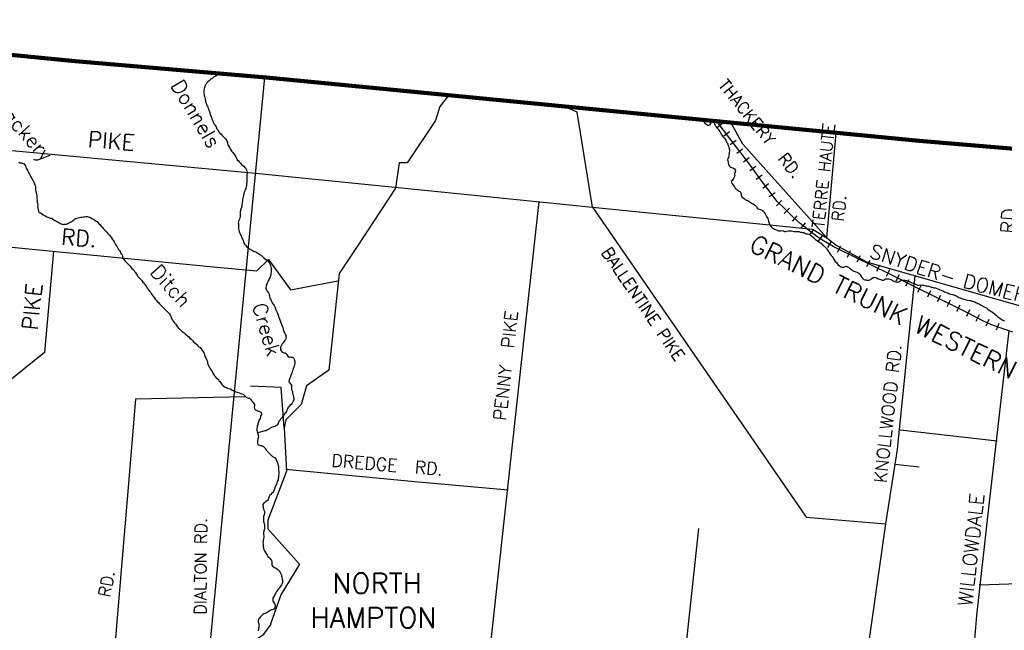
# Model space of a CAD drawing. Header units: feet. Extents: x 1615653 to 1618118, y 708897 to 711917.
# Tile 23 of 183: x 1618055.13 to 1618068.72, y 710543.06 to 710551.5. Entities that reach past the tile are written whole.
import ezdxf

# ---------------------------------------------------------------- set-up
doc = ezdxf.new("R2010")
doc.units = ezdxf.units.FT
doc.header["$LTSCALE"] = 20
doc.header["$MEASUREMENT"] = 0
for name, color, linetype in [('17_TRAIN_TRAKS', 254, 'Continuous'), ('24_TOWN_NAMES', 170, 'Continuous'), ('36_MAJOR_ROADS', 130, 'Continuous'), ('37_MINOR_ROADS', 130, 'Continuous'), ('38_TOWN_ROADS', 130, 'Continuous'), ('58_MAJOR_WATER', 170, 'Continuous'), ('59_WATER_NAMES', 130, 'Continuous'), ('ROAD-TEXT', 2, 'Continuous')]:
    doc.layers.add(name, color=color, linetype=linetype)
doc.layers.add('30_COUNTY_BORDER', color=6, linetype='Continuous', lineweight=100)
doc.styles.add('ROMANS', font='romans')
doc.styles.get("Standard").update_dxf_attribs({"font": 'simplex.shx'})

msp = doc.modelspace()

# ---------------------------------------------------------------- linework, layer by layer
at = {"layer": '17_TRAIN_TRAKS', "linetype": 'Continuous'}
for points in [[(1618067.51295, 710547.79491), (1618067.15882, 710547.97616), (1618066.87676, 710548.11446), (1618066.71172, 710548.19363), (1618066.35865, 710548.36601), (1618066.20062, 710548.45922), (1618066.13361, 710548.50632), (1618066.03659, 710548.57748), (1618065.90456, 710548.68472), (1618065.80454, 710548.77391), (1618065.68451, 710548.89418), (1618065.58049, 710548.9944), (1618065.50448, 710549.09863), (1618065.38445, 710549.25698), (1618065.19541, 710549.51855), (1618064.93236, 710549.86131), (1618064.75498, 710550.09219)], [(1618064.83467, 710550.07053), (1618064.75537, 710550.00961)], [(1618064.92606, 710549.95158), (1618064.84676, 710549.89066)], [(1618065.01743, 710549.83259), (1618064.9381, 710549.77171)], [(1618065.10875, 710549.7136), (1618065.02942, 710549.65271)], [(1618065.20008, 710549.5946), (1618065.12075, 710549.53372)], [(1618065.29012, 710549.47286), (1618065.20907, 710549.41429)], [(1618065.37799, 710549.35129), (1618065.29694, 710549.29271)], [(1618065.46645, 710549.23157), (1618065.38675, 710549.17117)], [(1618065.55729, 710549.11106), (1618065.4765, 710549.05214)], [(1618065.64548, 710549.00121), (1618065.5761, 710548.9292)], [(1618065.75355, 710548.89579), (1618065.68277, 710548.82515)], [(1618065.8585, 710548.79278), (1618065.79195, 710548.71815)], [(1618065.97, 710548.69597), (1618065.90696, 710548.61835)], [(1618066.08519, 710548.60383), (1618066.02605, 710548.5232)], [(1618066.20596, 710548.51658), (1618066.14845, 710548.43477)], [(1618066.33057, 710548.44062), (1618066.27977, 710548.35449)], [(1618066.45959, 710548.37237), (1618066.41571, 710548.28251)], [(1618066.59438, 710548.30656), (1618066.55051, 710548.2167)], [(1618066.72917, 710548.24075), (1618066.6853, 710548.15089)], [(1618066.86409, 710548.176), (1618066.82084, 710548.08583)], [(1618066.9993, 710548.11006), (1618066.95527, 710548.02028)], [(1618067.13398, 710548.04402), (1618067.08995, 710547.95424)], [(1618067.26868, 710547.9761), (1618067.22312, 710547.88708)], [(1618067.4022, 710547.90776), (1618067.35664, 710547.81874)], [(1618068.84052, 710547.18409), (1618068.69063, 710547.23332), (1618068.54678, 710547.28556), (1618068.42405, 710547.34081), (1618068.22084, 710547.44731), (1618068.00959, 710547.55078), (1618067.51295, 710547.79491)], [(1618067.56903, 710547.82306), (1618067.52491, 710547.73332)], [(1618067.70364, 710547.75689), (1618067.65953, 710547.66715)], [(1618067.83826, 710547.69072), (1618067.79414, 710547.60097)], [(1618067.97287, 710547.62455), (1618067.92876, 710547.5348)], [(1618068.10747, 710547.55851), (1618068.06349, 710547.46871)], [(1618068.24218, 710547.49253), (1618068.1982, 710547.40272)], [(1618068.37627, 710547.4223), (1618068.32985, 710547.33373)], [(1618068.50827, 710547.35773), (1618068.46722, 710547.26654)], [(1618068.64398, 710547.30345), (1618068.60985, 710547.20946)]]:
    msp.add_lwpolyline(points, dxfattribs=at)
at = {"layer": '30_COUNTY_BORDER', "linetype": 'Continuous'}
for points in [[(1618067.54456, 710549.82746), (1618058.5277, 710550.70268), (1618055.89224, 710550.92697), (1618050.06693, 710551.50169)], [(1618067.54456, 710549.82746), (1618058.5277, 710550.70268), (1618055.89224, 710550.92697), (1618050.06693, 710551.50169)], [(1618067.54456, 710549.82746), (1618071.7107, 710549.4767), (1618073.20535, 710549.38957), (1618075.04739, 710549.24234), (1618078.95372, 710548.8988), (1618085.02754, 710548.2848)], [(1618067.54456, 710549.82746), (1618071.7107, 710549.4767), (1618073.20535, 710549.38957), (1618075.04739, 710549.24234), (1618078.95372, 710548.8988), (1618085.02754, 710548.2848)]]:
    msp.add_lwpolyline(points, dxfattribs=at)
at = {"layer": '36_MAJOR_ROADS', "linetype": 'Continuous'}
for points in [[(1618050.40218, 710550.13862), (1618052.45169, 710549.93039), (1618054.92264, 710549.70144), (1618057.39359, 710549.47249), (1618058.38171, 710549.37979), (1618060.85219, 710549.13089), (1618063.03652, 710548.91028)], [(1618061.5735, 710542.33552), (1618061.84473, 710544.825), (1618062.11595, 710547.31447), (1618062.29814, 710548.99137)], [(1618063.03652, 710548.91028), (1618064.47577, 710546.82028), (1618065.91502, 710544.73028), (1618065.98407, 710544.62862), (1618067.08067, 710544.53546), (1618066.89648, 710543.23484), (1618066.68234, 710541.72632)], [(1618063.03652, 710548.91028), (1618065.48087, 710548.66518), (1618066.07266, 710548.60584), (1618066.27044, 710548.48582), (1618066.39809, 710548.38793), (1618066.82082, 710548.15751), (1618068.64891, 710547.63111), (1618069.57807, 710547.36993), (1618070.01197, 710546.79509), (1618070.75449, 710546.78797), (1618070.80901, 710546.69217), (1618071.04769, 710546.27277), (1618071.41575, 710546.32576), (1618071.63223, 710546.13508), (1618071.77388, 710546.09183), (1618071.85714, 710546.20162), (1618072.03771, 710546.1089), (1618072.09481, 710546.20164), (1618072.21372, 710546.16331), (1618072.53361, 710546.20062)], [(1618053.01227, 710548.35355), (1618053.03741, 710548.55189), (1618055.34388, 710548.32758), (1618057.84951, 710548.08391), (1618058.40267, 710548.02932)], [(1618067.48746, 710547.95758), (1618067.24874, 710545.61251), (1618067.24093, 710545.56242), (1618067.08067, 710544.53546)]]:
    msp.add_lwpolyline(points, dxfattribs=at)
at = {"layer": '37_MINOR_ROADS', "linetype": 'Continuous'}
for points in [[(1618061.046, 710550.45301), (1618060.92928, 710550.29982), (1618060.86794, 710550.11003), (1618060.47635, 710549.52484), (1618060.36561, 710549.52283), (1618060.31573, 710549.17339), (1618059.80358, 710548.39701)], [(1618063.03652, 710548.91028), (1618062.8228, 710550.22272), (1618062.65227, 710550.29952)], [(1618066.27044, 710548.48582), (1618066.40142, 710549.93561)], [(1618059.80358, 710548.39701), (1618059.53956, 710547.9969), (1618059.39391, 710546.6572), (1618059.08464, 710546.44193), (1618059.0138, 710546.1826), (1618058.98202, 710546.15129)], [(1618055.5909, 710548.30429), (1618055.46719, 710546.90251), (1618054.60846, 710546.21035)], [(1618058.40267, 710548.02932), (1618058.56123, 710548.18656), (1618058.86732, 710547.77099), (1618059.51961, 710547.89477)], [(1618068.7852, 710547.20595), (1618068.50057, 710544.71384)], [(1618058.77936, 710545.86219), (1618058.73447, 710546.4179), (1618058.31546, 710546.43592)], [(1618056.65016, 710545.31227), (1618056.73062, 710546.26465), (1618058.23365, 710546.29474)], [(1618058.98202, 710546.15129), (1618058.79931, 710545.97133), (1618058.77936, 710545.86219)], [(1618058.77936, 710545.86219), (1618058.81029, 710545.26143), (1618058.5547, 710544.58744), (1618058.55389, 710544.46779), (1618058.98986, 710543.97954), (1618058.73263, 710543.55656)], [(1618067.28329, 710545.83404), (1618068.62109, 710545.68086)], [(1618056.43783, 710542.79905), (1618056.65016, 710545.31227)], [(1618058.80031, 710545.28947), (1618060.5811, 710545.11925)], [(1618067.20969, 710545.36206), (1618067.54764, 710545.32319)], [(1618060.5811, 710545.11925), (1618061.87005, 710545.00411)], [(1618068.50057, 710544.71384), (1618068.33716, 710543.27103), (1618068.25016, 710542.21863)], [(1618064.24392, 710542.07545), (1618064.50137, 710544.47354)], [(1618068.37323, 710543.69204), (1618069.05976, 710543.71764), (1618069.74478, 710543.67771)], [(1618058.73263, 710543.55656), (1618058.58892, 710543.1486)]]:
    msp.add_lwpolyline(points, dxfattribs=at)
at = {"layer": '37_MINOR_ROADS'}
msp.add_lwpolyline([(1618066.27044, 710548.48582), (1618065.11181, 710549.78272), (1618064.94578, 710550.07971)], dxfattribs=at)
at = {"layer": '38_TOWN_ROADS'}
msp.add_lwpolyline([(1618058.50813, 710550.70434), (1618057.73476, 710542.67462)], dxfattribs=at)
at = {"layer": '38_TOWN_ROADS', "linetype": 'Continuous'}
msp.add_lwpolyline([(1618058.11773, 710541.77987), (1618058.28783, 710542.01177), (1618058.394, 710542.94296), (1618058.49812, 710543.01032), (1618058.59994, 710543.14768)], dxfattribs=at)
at = {"layer": '58_MAJOR_WATER', "linetype": 'Continuous'}
for points in [[(1618057.85979, 710550.75952), (1618057.86078, 710550.77215), (1618057.85538, 710550.7563), (1618057.85098, 710550.7424), (1618057.83758, 710550.7268), (1618057.82038, 710550.71825), (1618057.80113, 710550.70775), (1618057.78168, 710550.6903), (1618057.76738, 710550.67865), (1618057.75413, 710550.66905), (1618057.74088, 710550.6584), (1618057.72448, 710550.64285), (1618057.71013, 710550.6282), (1618057.69968, 710550.6125), (1618057.68928, 710550.59675), (1618057.68278, 710550.57795), (1618057.67738, 710550.56305), (1618057.66943, 710550.52725), (1618057.67098, 710550.5112), (1618057.67033, 710550.4862), (1618057.67288, 710550.4701), (1618057.67543, 710550.45505), (1618057.67808, 710550.44195), (1618057.68158, 710550.42285), (1618057.68508, 710550.40475), (1618057.69043, 710550.38155), (1618057.69403, 710550.36745), (1618057.70048, 710550.34725), (1618057.70793, 710550.32705), (1618057.71733, 710550.3068), (1618057.72193, 710550.29165), (1618057.73048, 710550.2754), (1618057.73788, 710550.2542), (1618057.74733, 710550.2339), (1618057.74993, 710550.2198), (1618057.75348, 710550.2047), (1618057.75803, 710550.18755), (1618057.76358, 710550.1724), (1618057.77298, 710550.15015), (1618057.78043, 710550.1299), (1618057.78878, 710550.10665), (1618057.79733, 710550.0904), (1618057.80393, 710550.07725), (1618057.81348, 710550.05995), (1618057.82398, 710550.04265), (1618057.83258, 710550.0284), (1618057.84198, 710550.00815), (1618057.85058, 710549.9939), (1618057.86118, 710549.9786), (1618057.87358, 710549.95825), (1618057.89093, 710549.93575), (1618057.90643, 710549.9183), (1618057.92298, 710549.90185), (1618057.93843, 710549.8834), (1618057.95398, 710549.86695), (1618057.97053, 710549.8525), (1618057.98218, 710549.83915), (1618057.98773, 710549.823), (1618057.99533, 710549.8088), (1618057.99678, 710549.7897), (1618058.00043, 710549.7766), (1618058.00403, 710549.7625), (1618058.01363, 710549.74725), (1618058.02223, 710549.734), (1618058.03183, 710549.7187), (1618058.04513, 710549.69535), (1618058.05668, 710549.679), (1618058.06928, 710549.66465), (1618058.08183, 710549.6493), (1618058.09143, 710549.634), (1618058.10198, 710549.6187), (1618058.12288, 710549.5801), (1618058.13048, 710549.5659), (1618058.14703, 710549.5504), (1618058.15958, 710549.53405), (1618058.17413, 710549.51865), (1618058.19063, 710549.5022), (1618058.20523, 710549.4868), (1618058.21898, 710549.4784), (1618058.23158, 710549.46605), (1618058.24523, 710549.45365), (1618058.25278, 710549.43745), (1618058.25843, 710549.42425), (1618058.26298, 710549.40915), (1618058.26653, 710549.392), (1618058.26713, 710549.378), (1618058.26463, 710549.35805), (1618058.26108, 710549.33915), (1618058.26053, 710549.31915), (1618058.26098, 710549.2981), (1618058.26248, 710549.27905), (1618058.26093, 710549.2601), (1618058.26013, 710549.2301), (1618058.25863, 710549.2121), (1618058.25528, 710549.1982), (1618058.25193, 710549.1853), (1618058.24653, 710549.1704), (1618058.24113, 710549.15655), (1618058.23358, 710549.13575), (1618058.22818, 710549.1209), (1618058.22273, 710549.103)], [(1618064.55631, 710550.11188), (1618064.56973, 710550.1023), (1618064.57828, 710550.08705), (1618064.58693, 710550.0738), (1618064.60158, 710550.0614), (1618064.61433, 710550.05405), (1618064.62708, 710550.04565), (1618064.64103, 710550.0433), (1618064.65513, 710550.0479), (1618064.66648, 710550.0626), (1618064.67288, 710550.07745), (1618064.67923, 710550.09025), (1618064.69548, 710550.10085), (1618064.70998, 710550.0834), (1618064.71658, 710550.06825), (1618064.72693, 710550.04495), (1618064.73838, 710550.0256), (1618064.75283, 710550.0072), (1618064.76833, 710549.98975), (1618064.77998, 710549.9764), (1618064.79143, 710549.9571), (1618064.80093, 710549.9398), (1618064.81243, 710549.9215), (1618064.82198, 710549.9062), (1618064.83058, 710549.89195), (1618064.84218, 710549.87865), (1618064.85583, 710549.86525), (1618064.86733, 710549.8489), (1618064.87693, 710549.83465), (1618064.88643, 710549.8154), (1618064.89588, 710549.7961), (1618064.90243, 710549.7809), (1618064.91008, 710549.7677), (1618064.91468, 710549.75355), (1618064.92013, 710549.7334), (1618064.92373, 710549.7193), (1618064.92528, 710549.70325), (1618064.92478, 710549.68525), (1618064.92328, 710549.66625), (1618064.92173, 710549.6463), (1618064.91933, 710549.63035), (1618064.91693, 710549.6154), (1618064.91148, 710549.59955), (1618064.90308, 710549.58475), (1618064.90163, 710549.5668), (1618064.90313, 710549.5497), (1618064.90668, 710549.5336), (1618064.90933, 710549.51955), (1618064.91183, 710549.50245), (1618064.92813, 710549.477), (1618064.94278, 710549.46455), (1618064.95563, 710549.4612), (1618064.97048, 710549.4558), (1618064.98333, 710549.45045), (1618064.99703, 710549.44105), (1618065.00463, 710549.42785), (1618065.00928, 710549.4147), (1618065.00588, 710549.3998), (1618065.00053, 710549.38695), (1618064.99613, 710549.37205), (1618064.99573, 710549.35705), (1618064.99933, 710549.34295), (1618064.99288, 710549.3251), (1618064.98143, 710549.3074), (1618064.97508, 710549.29455), (1618064.96368, 710549.27985), (1618064.95048, 710549.2722), (1618064.95313, 710549.25815), (1618064.96728, 710549.22775), (1618064.98083, 710549.21235), (1618064.99428, 710549.19295), (1618065.00678, 710549.1756), (1618065.01938, 710549.16225), (1618065.03208, 710549.1509), (1618065.04578, 710549.1415), (1618065.05953, 710549.1331), (1618065.07233, 710549.12675), (1618065.08388, 710549.11045), (1618065.08743, 710549.09335), (1618065.08998, 710549.07825), (1618065.09363, 710549.06515), (1618065.10423, 710549.05085), (1618065.11688, 710549.0385), (1618065.13348, 710549.025), (1618065.14913, 710549.0136), (1618065.16393, 710549.00715), (1618065.17878, 710549.00175), (1618065.19643, 710548.99125), (1618065.21013, 710548.97985), (1618065.22488, 710548.97245), (1618065.23958, 710548.96205), (1618065.25343, 710548.95665), (1618065.26923, 710548.95025), (1618065.28378, 710548.9358), (1618065.29828, 710548.9184), (1618065.30773, 710548.89715), (1618065.32448, 710548.88965), (1618065.33733, 710548.8853), (1618065.35208, 710548.8769), (1618065.36498, 710548.87455), (1618065.37888, 710548.87015)], [(1618055.11238, 710549.5308), (1618055.12818, 710549.5244), (1618055.14513, 710549.5229), (1618055.15898, 710549.51855), (1618055.17588, 710549.51505), (1618055.18863, 710549.5077), (1618055.20493, 710549.48325), (1618055.20953, 710549.4691), (1618055.21803, 710549.45085), (1618055.22658, 710549.4346), (1618055.23218, 710549.42045), (1618055.24083, 710549.4072), (1618055.25413, 710549.3828), (1618055.26163, 710549.3656), (1618055.27023, 710549.35035), (1618055.27778, 710549.33415), (1618055.28438, 710549.31995), (1618055.29498, 710549.30565), (1618055.31218, 710549.27715), (1618055.32728, 710549.2457), (1618055.33753, 710549.2184), (1618055.34308, 710549.20225), (1618055.34443, 710549.1782), (1618055.34388, 710549.1582), (1618055.34548, 710549.14415), (1618055.34908, 710549.129), (1618055.35468, 710549.11585), (1618055.36003, 710549.0917), (1618055.36258, 710549.0746), (1618055.36408, 710549.05755), (1618055.36463, 710549.04155), (1618055.36528, 710549.0275), (1618055.36673, 710549.00745), (1618055.36833, 710548.9924), (1618055.36993, 710548.97935), (1618055.37483, 710548.9392), (1618055.37438, 710548.9212), (1618055.37668, 710548.8971), (1618055.38118, 710548.87795), (1618055.38653, 710548.8548), (1618055.39208, 710548.83865), (1618055.41183, 710548.8311), (1618055.42563, 710548.8247), (1618055.43723, 710548.81035), (1618055.45303, 710548.80395), (1618055.46778, 710548.7955), (1618055.48853, 710548.78695), (1618055.50328, 710548.77855), (1618055.52893, 710548.7678), (1618055.54773, 710548.7613), (1618055.56858, 710548.7577), (1618055.58138, 710548.75035), (1618055.59798, 710548.7369), (1618055.61168, 710548.7275), (1618055.62548, 710548.72015), (1618055.63823, 710548.71275), (1618055.65408, 710548.70735), (1618055.68643, 710548.68545), (1618055.70128, 710548.68), (1618055.71513, 710548.67665), (1618055.72798, 710548.6723), (1618055.74203, 710548.6749), (1618055.76613, 710548.67825), (1618055.78318, 710548.68175), (1618055.80448, 710548.6942), (1618055.82263, 710548.7017), (1618055.83688, 710548.7103), (1618055.85108, 710548.71995), (1618055.86533, 710548.72855), (1618055.87868, 710548.7422), (1618055.89698, 710548.7547), (1618055.91408, 710548.75925), (1618055.93213, 710548.76175), (1618055.95428, 710548.76915), (1618055.97033, 710548.7717), (1618055.98438, 710548.7753), (1618056.00538, 710548.77675), (1618056.02243, 710548.77825), (1618056.04148, 710548.78075), (1618056.05643, 710548.78135)], [(1618058.22273, 710549.103), (1618058.21938, 710549.0901), (1618058.21598, 710549.0762), (1618058.21033, 710549.0503), (1618058.20773, 710549.0294), (1618058.20223, 710549.0105), (1618058.20078, 710548.99355), (1618058.20038, 710548.97955), (1618058.19803, 710548.9656), (1618058.19458, 710548.9487), (1618058.19318, 710548.9347), (1618058.19183, 710548.92175), (1618058.18748, 710548.90785), (1618058.18303, 710548.89195), (1618058.17668, 710548.8791), (1618058.17423, 710548.8612), (1618058.16983, 710548.8473), (1618058.17038, 710548.83125), (1618058.17098, 710548.81525), (1618058.17053, 710548.79925), (1618058.16908, 710548.78325), (1618058.16458, 710548.76335), (1618058.15913, 710548.7465), (1618058.15263, 710548.72765), (1618058.14608, 710548.70785), (1618058.14468, 710548.69285), (1618058.14728, 710548.6788), (1618058.14778, 710548.66075), (1618058.14843, 710548.64775), (1618058.14908, 710548.6337), (1618058.14943, 710548.6117), (1618058.15193, 710548.5926), (1618058.15648, 710548.57545), (1618058.16303, 710548.56025), (1618058.16958, 710548.5441), (1618058.17523, 710548.5309), (1618058.18378, 710548.51565), (1618058.19128, 710548.49845), (1618058.19878, 710548.48025), (1618058.20533, 710548.46405), (1618058.20993, 710548.4489), (1618058.21738, 710548.4287), (1618058.22398, 710548.4155), (1618058.23258, 710548.40125), (1618058.24418, 710548.3869), (1618058.25968, 710548.36945), (1618058.27628, 710548.355), (1618058.28893, 710548.34465), (1618058.30558, 710548.3312), (1618058.32523, 710548.32065), (1618058.35273, 710548.30385), (1618058.36953, 710548.2974), (1618058.38538, 710548.29295), (1618058.39913, 710548.2846), (1618058.41288, 710548.2752), (1618058.43743, 710548.2605), (1618058.45018, 710548.25215), (1618058.46493, 710548.24475), (1618058.48728, 710548.2221), (1618058.50088, 710548.20775), (1618058.53513, 710548.18275), (1618058.54788, 710548.1744), (1618058.56048, 710548.16005), (1618058.57208, 710548.1467), (1618058.58338, 710548.1204), (1618058.59093, 710548.1042), (1618058.59543, 710548.08605), (1618058.59698, 710548.07), (1618058.59758, 710548.05595), (1618058.59803, 710548.03495), (1618058.59748, 710548.01495), (1618058.59593, 710547.99495), (1618058.59238, 710547.97405), (1618058.58903, 710547.96115), (1618058.58568, 710547.9482), (1618058.57928, 710547.93335), (1618058.57293, 710547.92055), (1618058.56658, 710547.9067), (1618058.55923, 710547.8929), (1618058.55083, 710547.8791), (1618058.54438, 710547.8623), (1618058.53793, 710547.84545), (1618058.53163, 710547.8326), (1618058.53018, 710547.81765), (1618058.52673, 710547.8007), (1618058.52723, 710547.7817), (1618058.53288, 710547.76855), (1618058.54238, 710547.75125), (1618058.56178, 710547.7297), (1618058.56738, 710547.71655), (1618058.57093, 710547.70045), (1618058.57353, 710547.68535), (1618058.57608, 710547.66825), (1618058.58358, 710547.65105), (1618058.59318, 710547.6368), (1618058.60073, 710547.62055), (1618058.60928, 710547.6043), (1618058.61388, 710547.59015), (1618058.62438, 710547.57285), (1618058.63783, 710547.5525), (1618058.64933, 710547.53615)], [(1618065.37888, 710548.87015), (1618065.39538, 710548.8537), (1618065.40588, 710548.8354), (1618065.41738, 710548.81805), (1618065.42688, 710548.8008), (1618065.43838, 710548.78245), (1618065.44598, 710548.76925), (1618065.45558, 710548.75495), (1618065.46313, 710548.73775), (1618065.46658, 710548.71865), (1618065.47018, 710548.70455), (1618065.47383, 710548.6904), (1618065.48038, 710548.67525), (1618065.48803, 710548.662), (1618065.49558, 710548.6468), (1618065.50718, 710548.63345), (1618065.51988, 710548.6221), (1618065.53363, 710548.6147), (1618065.55043, 710548.60825), (1618065.56428, 710548.60285), (1618065.60173, 710548.58485), (1618065.61668, 710548.5844), (1618065.63173, 710548.586), (1618065.64968, 710548.5865), (1618065.66958, 710548.58295), (1618065.68638, 710548.5765), (1618065.70033, 710548.5761), (1618065.72038, 710548.57855), (1618065.74043, 710548.583), (1618065.75443, 710548.58265), (1618065.76743, 710548.58325), (1618065.78238, 710548.58385), (1618065.80328, 710548.5803), (1618065.81818, 710548.57685), (1618065.83408, 710548.57545), (1618065.85013, 710548.577), (1618065.86703, 710548.57455), (1618065.88498, 710548.57405), (1618065.90278, 710548.56755), (1618065.92068, 710548.56505), (1618065.93553, 710548.56165), (1618065.95053, 710548.5612), (1618065.96338, 710548.55685), (1618065.97813, 710548.54945), (1618065.99198, 710548.54405), (1618066.00888, 710548.5416), (1618066.02673, 710548.5361), (1618066.03953, 710548.53075), (1618066.05713, 710548.51625), (1618066.08638, 710548.49045), (1618066.10203, 710548.479), (1618066.11568, 710548.4666), (1618066.13033, 710548.4552), (1618066.14408, 710548.4458), (1618066.15968, 710548.4324), (1618066.17633, 710548.4209), (1618066.19103, 710548.4115), (1618066.20858, 710548.395), (1618066.22323, 710548.3826), (1618066.23978, 710548.36815), (1618066.25143, 710548.3548), (1618066.26503, 710548.3424), (1618066.27663, 710548.3281), (1618066.28623, 710548.3128), (1618066.29578, 710548.29855), (1618066.30538, 710548.28425), (1618066.31773, 710548.2609), (1618066.33123, 710548.24355), (1618066.34578, 710548.2281), (1618066.35838, 710548.21275), (1618066.36293, 710548.1976), (1618066.37453, 710548.1823), (1618066.38393, 710548.162), (1618066.39763, 710548.15165), (1618066.41023, 710548.1373), (1618066.42473, 710548.11985), (1618066.43938, 710548.10745), (1618066.45208, 710548.0981), (1618066.46583, 710548.0887), (1618066.47858, 710548.08135), (1618066.49158, 710548.081), (1618066.50753, 710548.08055), (1618066.52483, 710548.0921), (1618066.54183, 710548.09465), (1618066.55663, 710548.0882), (1618066.56943, 710548.08085), (1618066.58508, 710548.0694), (1618066.59783, 710548.06005), (1618066.61738, 710548.0445), (1618066.63208, 710548.0341), (1618066.64588, 710548.0287), (1618066.66073, 710548.0233), (1618066.67358, 710548.01995), (1618066.68643, 710548.0146), (1618066.70018, 710548.0062), (1618066.71498, 710547.9998), (1618066.73048, 710547.98235), (1618066.73908, 710547.9671), (1618066.74668, 710547.9539), (1618066.75533, 710547.94065), (1618066.76693, 710547.9273)], [(1618056.05643, 710548.78135), (1618056.07238, 710548.7789), (1618056.08913, 710548.7714), (1618056.10198, 710548.76705), (1618056.12058, 710548.75355), (1618056.13543, 710548.74915), (1618056.14818, 710548.7408), (1618056.16488, 710548.7303), (1618056.18058, 710548.71985), (1618056.19538, 710548.71345), (1618056.20878, 710548.6931), (1618056.21943, 710548.6798), (1618056.23313, 710548.6704), (1618056.25053, 710548.6499), (1618056.26613, 710548.63445), (1618056.28553, 710548.6139), (1618056.31553, 710548.57905), (1618056.33008, 710548.56465), (1618056.34558, 710548.5462), (1618056.36498, 710548.52465), (1618056.37843, 710548.5063), (1618056.39193, 710548.4879), (1618056.40723, 710548.46345), (1618056.42068, 710548.44405), (1618056.42928, 710548.43085), (1618056.43778, 710548.4126), (1618056.45033, 710548.3962), (1618056.45988, 710548.38095), (1618056.47043, 710548.36465), (1618056.47988, 710548.34535), (1618056.49238, 710548.328), (1618056.50293, 710548.3117), (1618056.51253, 710548.29845), (1618056.51908, 710548.28125), (1618056.52963, 710548.26495), (1618056.53923, 710548.2517), (1618056.54578, 710548.2355), (1618056.54538, 710548.2215), (1618056.54218, 710548.21355)], [(1618056.54218, 710548.21355), (1618056.58078, 710548.16345), (1618056.59928, 710548.14595), (1618056.61488, 710548.1335), (1618056.62748, 710548.11915), (1618056.64493, 710548.10065), (1618056.66048, 710548.0842), (1618056.67693, 710548.06475), (1618056.69243, 710548.0483), (1618056.70608, 710548.03495), (1618056.71763, 710548.0196), (1618056.72428, 710548.0064), (1618056.73863, 710547.984), (1618056.74823, 710547.96975), (1618056.75978, 710547.9544), (1618056.77033, 710547.9391), (1618056.79083, 710547.9215), (1618056.81033, 710547.90395), (1618056.81793, 710547.89075), (1618056.82853, 710547.87645), (1618056.84508, 710547.861), (1618056.85558, 710547.8427), (1618056.87293, 710547.8192), (1618056.88813, 710547.79175), (1618056.89968, 710547.7754), (1618056.91028, 710547.7621), (1618056.91893, 710547.7489), (1618056.93253, 710547.7355), (1618056.94103, 710547.71825), (1618056.94968, 710547.705), (1618056.96408, 710547.6846), (1618056.98148, 710547.6621), (1618056.99788, 710547.64165), (1618057.01048, 710547.62725), (1618057.02598, 710547.60985), (1618057.04248, 710547.59235), (1618057.05698, 710547.57495), (1618057.07253, 710547.5595), (1618057.08618, 710547.54715), (1618057.09978, 710547.53475), (1618057.11528, 710547.5173), (1618057.13953, 710547.49065), (1618057.15313, 710547.47725), (1618057.17748, 710547.45455), (1618057.19108, 710547.44015), (1618057.20353, 710547.4218), (1618057.21398, 710547.4005), (1618057.22338, 710547.37925), (1618057.23363, 710547.35295), (1618057.24518, 710547.3366), (1618057.26158, 710547.31615), (1618057.27813, 710547.2997), (1618057.28773, 710547.2864), (1618057.30008, 710547.26405), (1618057.31653, 710547.2436), (1618057.33598, 710547.22505), (1618057.35153, 710547.2096), (1618057.36913, 710547.1951), (1618057.38378, 710547.1847), (1618057.39948, 710547.17325), (1618057.41313, 710547.16185), (1618057.44328, 710547.132), (1618057.46183, 710547.1175), (1618057.47643, 710547.1031), (1618057.49393, 710547.0856), (1618057.51038, 710547.06715), (1618057.52788, 710547.04865), (1618057.54833, 710547.03105), (1618057.56793, 710547.0175), (1618057.58243, 710547.0001), (1618057.60093, 710546.9816), (1618057.61758, 710546.9701), (1618057.62918, 710546.9568), (1618057.64278, 710546.9414), (1618057.65233, 710546.9271), (1618057.66673, 710546.9047), (1618057.67333, 710546.8915), (1618057.67883, 710546.87235), (1618057.68338, 710546.8572), (1618057.68893, 710546.84105), (1618057.69658, 710546.82785), (1618057.70793, 710546.8055), (1618057.71443, 710546.7863), (1618057.72003, 710546.77215), (1618057.72163, 710546.7581), (1618057.72618, 710546.74095), (1618057.73453, 710546.7187), (1618057.74218, 710546.7055), (1618057.75163, 710546.6862), (1618057.75923, 710546.673), (1618057.77083, 710546.65765), (1618057.78328, 710546.6393), (1618057.79473, 710546.619), (1618057.80423, 710546.6017), (1618057.81663, 710546.58035), (1618057.84088, 710546.55365), (1618057.85353, 710546.5423), (1618057.86913, 710546.5279), (1618057.87673, 710546.51365), (1618057.88833, 710546.50035), (1618057.90188, 710546.48395)], [(1618066.76693, 710547.9273), (1618066.78253, 710547.9139), (1618066.79533, 710547.90755), (1618066.81023, 710547.9051), (1618066.82323, 710547.90475), (1618066.83918, 710547.9033), (1618066.85308, 710547.90195), (1618066.86718, 710547.90555), (1618066.88043, 710547.9152), (1618066.89373, 710547.92785), (1618066.90898, 710547.93845), (1618066.92303, 710547.94105), (1618066.94008, 710547.9426), (1618066.95583, 710547.93515), (1618066.97258, 710547.92665), (1618066.98543, 710547.9213), (1618066.99823, 710547.91595), (1618067.01103, 710547.9096), (1618067.02593, 710547.9052), (1618067.03883, 710547.90285), (1618067.05183, 710547.9035), (1618067.06498, 710547.9101), (1618067.08123, 710547.9207), (1618067.09428, 710547.9223), (1618067.10828, 710547.92295), (1618067.12318, 710547.92155), (1618067.13903, 710547.9171), (1618067.15283, 710547.9097), (1618067.18243, 710547.8969), (1618067.19723, 710547.88945), (1618067.21103, 710547.8841), (1618067.22493, 710547.8807), (1618067.23783, 710547.87835), (1618067.25073, 710547.875), (1618067.26683, 710547.87955), (1618067.28008, 710547.8902), (1618067.29828, 710547.8987), (1618067.31233, 710547.9013), (1618067.32828, 710547.90085), (1618067.34533, 710547.9024), (1618067.35918, 710547.899), (1618067.37208, 710547.89565), (1618067.38598, 710547.8923), (1618067.39983, 710547.8869), (1618067.41753, 710547.8774), (1618067.43328, 710547.86995), (1618067.51429, 710547.8386), (1618067.53513, 710547.83415)], [(1618067.53294, 710547.83461), (1618067.58558, 710547.8376), (1618067.60158, 710547.83345), (1618067.61763, 710547.8283), (1618067.63763, 710547.8251), (1618067.65668, 710547.82195), (1618067.67473, 710547.8178), (1618067.68878, 710547.81465), (1618067.71078, 710547.80745), (1618067.72383, 710547.80435), (1618067.73883, 710547.8012), (1618067.75688, 710547.79805), (1618067.76988, 710547.79495), (1618067.78793, 710547.78775), (1618067.80393, 710547.7806), (1618067.81693, 710547.7765), (1618067.83593, 710547.7693), (1618067.85093, 710547.76415), (1618067.86693, 710547.757), (1618067.88193, 710547.74885), (1618067.89793, 710547.7427), (1618067.91793, 710547.7335), (1618067.94398, 710547.72525), (1618067.96698, 710547.71405), (1618067.98498, 710547.70685), (1618068.00503, 710547.7027), (1618068.01803, 710547.70055), (1618068.03108, 710547.69845), (1618068.04608, 710547.6913), (1618068.06403, 710547.6801), (1618068.08203, 710547.66995), (1618068.09503, 710547.6638), (1618068.11303, 710547.65665), (1618068.12903, 710547.6495), (1618068.14303, 710547.64335), (1618068.16308, 710547.63815), (1618068.17808, 710547.63505), (1618068.19613, 710547.63085), (1618068.21918, 710547.62765), (1618068.24628, 710547.62245), (1618068.26028, 710547.6193), (1618068.27828, 710547.61315), (1618068.29933, 710547.60695), (1618068.31233, 710547.6018), (1618068.32833, 710547.59565), (1618068.34333, 710547.5875), (1618068.35733, 710547.58135), (1618068.37233, 710547.57425), (1618068.38833, 710547.56605), (1618068.40233, 710547.55895), (1618068.42228, 710547.54875), (1618068.43628, 710547.5396), (1618068.46223, 710547.52435), (1618068.47523, 710547.5182), (1618068.49618, 710547.49995), (1618068.50918, 710547.49385), (1618068.52813, 710547.48065), (1618068.54108, 710547.4705), (1618068.55808, 710547.45835), (1618068.57603, 710547.44515), (1618068.58998, 710547.434), (1618068.60793, 710547.4198), (1618068.62888, 710547.40255), (1618068.64678, 710547.38735), (1618068.65978, 710547.37825), (1618068.67973, 710547.36405), (1618068.69273, 710547.3559), (1618068.71168, 710547.3457), (1618068.72468, 710547.3386)], [(1618058.64933, 710547.53615), (1618058.65393, 710547.521), (1618058.65758, 710547.5079), (1618058.66303, 710547.48875), (1618058.67058, 710547.47255), (1618058.68013, 710547.45725), (1618058.68658, 710547.43605), (1618058.69513, 710547.4218), (1618058.70063, 710547.40265), (1618058.70613, 710547.3845), (1618058.71173, 710547.37035), (1618058.71833, 710547.35615), (1618058.72758, 710547.32985), (1618058.73223, 710547.3167), (1618058.73588, 710547.3036), (1618058.74048, 710547.2895), (1618058.75083, 710547.2662), (1618058.75838, 710547.24995), (1618058.76288, 710547.2318), (1618058.76648, 710547.2187), (1618058.77008, 710547.2036), (1618058.77668, 710547.1884), (1618058.78428, 710547.1742), (1618058.79378, 710547.1579), (1618058.79943, 710547.14475), (1618058.80293, 710547.12665), (1618058.80458, 710547.1136), (1618058.80208, 710547.09565), (1618058.79468, 710547.07985), (1618058.78223, 710547.06215), (1618058.77288, 710547.0494), (1618058.76253, 710547.0357), (1618058.75013, 710547.021), (1618058.74273, 710547.0052), (1618058.72698, 710546.9766), (1618058.72628, 710546.9516), (1618058.72693, 710546.9386), (1618058.73753, 710546.9253), (1618058.75218, 710546.9119), (1618058.76488, 710546.90155), (1618058.77878, 710546.89915), (1618058.79368, 710546.89675), (1618058.81028, 710546.88225), (1618058.82088, 710546.86795), (1618058.82743, 710546.85175), (1618058.84003, 710546.8394), (1618058.85708, 710546.84095), (1618058.87198, 710546.83955), (1618058.88793, 710546.8371), (1618058.90663, 710546.8276), (1618058.91518, 710546.81235), (1618058.92163, 710546.79215), (1618058.92328, 710546.7791), (1618058.92393, 710546.76605), (1618058.92348, 710546.75005), (1618058.92103, 710546.7331), (1618058.91548, 710546.71225), (1618058.91008, 710546.6984), (1618058.90268, 710546.6836), (1618058.89818, 710546.6637), (1618058.89173, 710546.64685), (1618058.88738, 710546.63395), (1618058.88198, 710546.6191), (1618058.87543, 710546.59925), (1618058.87003, 710546.5844), (1618058.86468, 710546.56955), (1618058.85933, 710546.5567), (1618058.85188, 710546.54085), (1618058.84648, 710546.526), (1618058.84303, 710546.5081), (1618058.84568, 710546.495), (1618058.85423, 710546.48075), (1618058.87083, 710546.4663), (1618058.87843, 710546.4521), (1618058.88003, 710546.438), (1618058.87858, 710546.42005), (1618058.87813, 710546.40505), (1618058.87978, 710546.391), (1618058.88728, 710546.3738), (1618058.89183, 710546.35765), (1618058.89543, 710546.34255), (1618058.89993, 710546.3244), (1618058.90448, 710546.30825), (1618058.90603, 710546.2922), (1618058.90958, 710546.2751), (1618058.91098, 710546.25405), (1618058.90658, 710546.23815), (1618058.89813, 710546.22235), (1618058.88858, 710546.2016), (1618058.87513, 710546.183), (1618058.85778, 710546.17045), (1618058.84038, 710546.1539), (1618058.82993, 710546.1372), (1618058.82358, 710546.12435), (1618058.81613, 710546.10755), (1618058.80863, 710546.08775), (1618058.80028, 710546.07395), (1618058.78793, 710546.0613), (1618058.77848, 710546.04455), (1618058.76808, 710546.0288), (1618058.75368, 710546.0132)], [(1618057.90188, 710546.48395), (1618057.91448, 710546.4696), (1618057.92408, 710546.4563), (1618057.93473, 710546.443), (1618057.95433, 710546.43045), (1618057.96718, 710546.4261), (1618057.98293, 710546.41765), (1618057.99778, 710546.41225), (1618058.01258, 710546.40685), (1618058.03043, 710546.40135), (1618058.04323, 710546.395), (1618058.06088, 710546.3835), (1618058.07763, 710546.37605), (1618058.09438, 710546.36755), (1618058.11018, 710546.36115), (1618058.12403, 710546.35575), (1618058.13893, 710546.35235), (1618058.15668, 710546.34585), (1618058.17843, 710546.33725), (1618058.19428, 710546.3318), (1618058.21008, 710546.32535), (1618058.22473, 710546.31495), (1618058.24033, 710546.3005), (1618058.25498, 710546.2881), (1618058.27158, 710546.27465), (1618058.28643, 710546.2702), (1618058.29938, 710546.26985), (1618058.31403, 710546.25645), (1618058.32463, 710546.24315), (1618058.33618, 710546.2268), (1618058.35073, 710546.2114), (1618058.35828, 710546.1962), (1618058.36893, 710546.1829), (1618058.36748, 710546.1659), (1618058.36403, 710546.15), (1618058.36843, 710546.12785), (1618058.37698, 710546.1116), (1618058.39178, 710546.1062), (1618058.41153, 710546.09865), (1618058.43823, 710546.0879), (1618058.45498, 710546.07945), (1618058.46638, 710546.0581), (1618058.46503, 710546.04515), (1618058.45163, 710546.0295), (1618058.45008, 710546.01055), (1618058.44663, 710545.9926), (1618058.43723, 710545.97885), (1618058.42988, 710545.96405), (1618058.42333, 710545.9452), (1618058.41893, 710545.92935), (1618058.41558, 710545.9164), (1618058.41223, 710545.9025), (1618058.40688, 710545.88965), (1618058.40348, 710545.8747), (1618058.40103, 710545.85875), (1618058.40053, 710545.84075), (1618058.40018, 710545.82675), (1618058.40563, 710545.8066), (1618058.41018, 710545.79145), (1618058.41583, 710545.7783), (1618058.41743, 710545.76425), (1618058.42003, 710545.75015), (1618058.42163, 710545.7351), (1618058.42123, 710545.7211), (1618058.41578, 710545.70425), (1618058.41138, 710545.68935), (1618058.40898, 710545.6744), (1618058.40863, 710545.6614), (1618058.41123, 710545.64635), (1618058.42068, 710545.62605), (1618058.43548, 710545.62065), (1618058.45038, 710545.61825), (1618058.46438, 710545.61785), (1618058.47728, 710545.6145), (1618058.49293, 710545.60405), (1618058.50943, 710545.5856), (1618058.51993, 710545.5693), (1618058.52948, 710545.552), (1618058.54308, 710545.53865), (1618058.55953, 710545.51915), (1618058.57418, 710545.50775), (1618058.58883, 710545.49535), (1618058.60533, 710545.4789), (1618058.61898, 710545.4655), (1618058.63473, 710545.45705), (1618058.65238, 710545.44555), (1618058.66298, 710545.43225), (1618058.67043, 710545.41205), (1618058.67893, 710545.3948), (1618058.68748, 710545.37855), (1618058.69013, 710545.36545), (1618058.69348, 710545.34235), (1618058.69808, 710545.3282), (1618058.70083, 710545.31915)], [(1618058.75368, 710546.0132), (1618058.74428, 710545.99845), (1618058.72583, 710545.98095), (1618058.71743, 710545.96515), (1618058.70603, 710545.94945), (1618058.69748, 710545.9287), (1618058.69203, 710545.9128), (1618058.68168, 710545.8991), (1618058.66753, 710545.89345), (1618058.65428, 710545.88285), (1618058.63613, 710545.8763), (1618058.61903, 710545.8718), (1618058.60498, 710545.86815), (1618058.58668, 710545.85665), (1618058.56938, 710545.84515), (1618058.55618, 710545.8375), (1618058.54003, 710545.83095), (1618058.52483, 710545.82235), (1618058.51083, 710545.82075)], [(1618058.51783, 710545.82155), (1618058.409, 710545.79537), (1618058.40886, 710545.79533)], [(1618058.70083, 710545.31915), (1618058.70058, 710545.2721), (1618058.70313, 710545.25605), (1618058.70463, 710545.238), (1618058.70423, 710545.223), (1618058.70173, 710545.20405), (1618058.69933, 710545.1891), (1618058.69893, 710545.1761), (1618058.69753, 710545.1601), (1618058.69308, 710545.14425), (1618058.68673, 710545.1314), (1618058.68138, 710545.11655), (1618058.67703, 710545.10365), (1618058.67153, 710545.0848), (1618058.66508, 710545.06895), (1618058.65868, 710545.0541), (1618058.65118, 710545.0353), (1618058.64373, 710545.0185), (1618058.63833, 710545.00365), (1618058.62983, 710544.98385), (1618058.62038, 710544.9671), (1618058.60613, 710544.9575), (1618058.59278, 710544.94285), (1618058.58043, 710544.93015), (1618058.56903, 710544.91345), (1618058.56468, 710544.9006), (1618058.56133, 710544.88765), (1618058.55693, 710544.8728), (1618058.54853, 710544.859), (1618058.52213, 710544.8427), (1618058.50478, 710544.8272), (1618058.49153, 710544.81755), (1618058.48518, 710544.8047), (1618058.48568, 710544.78565), (1618058.48728, 710544.7716), (1618058.48988, 710544.75755), (1618058.49248, 710544.74245), (1618058.49898, 710544.72525), (1618058.50453, 710544.7081), (1618058.50803, 710544.69), (1618058.50658, 710544.674), (1618058.50118, 710544.65815), (1618058.49458, 710544.6363), (1618058.49193, 710544.61335), (1618058.49158, 710544.60035), (1618058.49113, 710544.58335), (1618058.49273, 710544.5683), (1618058.49728, 710544.5522), (1618058.50288, 710544.538), (1618058.50543, 710544.52195), (1618058.50708, 710544.5089), (1618058.50868, 710544.49485), (1618058.50633, 710544.4819), (1618058.50498, 710544.4689), (1618058.50163, 710544.455), (1618058.49823, 710544.4411), (1618058.49688, 710544.4281), (1618058.49453, 710544.41515), (1618058.49238, 710544.4082)], [(1618058.49238, 710544.4082), (1618058.49573, 710544.3497), (1618058.49348, 710544.33475), (1618058.49123, 710544.31875), (1618058.48803, 710544.30575), (1618058.48678, 710544.29175), (1618058.48558, 710544.27875), (1618058.48728, 710544.2597), (1618058.48898, 710544.23965), (1618058.48973, 710544.2226), (1618058.49148, 710544.20755), (1618058.49323, 710544.19155), (1618058.49998, 710544.1724), (1618058.51073, 710544.1542), (1618058.53518, 710544.1148), (1618058.54593, 710544.09965), (1618058.55478, 710544.0865), (1618058.56763, 710544.0743), (1618058.58148, 710544.06305), (1618058.59028, 710544.0499), (1618058.60098, 710544.02775), (1618058.60773, 710544.0116), (1618058.60848, 710543.9946), (1618058.60723, 710543.97955), (1618058.60803, 710543.96555), (1618058.61583, 710543.9524), (1618058.63173, 710543.94215), (1618058.64563, 710543.93395), (1618058.66153, 710543.9247), (1618058.67443, 710543.9165), (1618058.68928, 710543.9033), (1618058.70313, 710543.89105), (1618058.71693, 710543.87685), (1618058.72473, 710543.8627), (1618058.73248, 710543.84555), (1618058.73923, 710543.82745), (1618058.74303, 710543.81335), (1618058.74778, 710543.7993), (1618058.75243, 710543.7732), (1618058.75413, 710543.75615), (1618058.75493, 710543.7431), (1618058.75473, 710543.7291), (1618058.75043, 710543.7101), (1618058.74108, 710543.69225), (1618058.73183, 710543.67735), (1618058.71958, 710543.6615), (1618058.70523, 710543.6437), (1618058.69403, 710543.6308), (1618058.68273, 710543.61595), (1618058.67353, 710543.6031), (1618058.66218, 710543.5832), (1618058.65393, 710543.5683), (1618058.64663, 710543.5504), (1618058.63933, 710543.53445), (1618058.63213, 710543.52155), (1618058.62388, 710543.50665), (1618058.61963, 710543.4917), (1618058.61938, 710543.4777), (1618058.62518, 710543.4616), (1618058.63598, 710543.4484), (1618058.64378, 710543.43525), (1618058.65058, 710543.42015), (1618058.65233, 710543.4031), (1618058.65308, 710543.38805), (1618058.64988, 710543.3741), (1618058.63353, 710543.3573), (1618058.60933, 710543.34865), (1618058.59423, 710543.34285), (1618058.58003, 710543.33505), (1618058.55873, 710543.31935), (1618058.54453, 710543.30955), (1618058.53043, 710543.3027), (1618058.51528, 710543.29695), (1618058.49613, 710543.2902), (1618058.48198, 710543.2844), (1618058.46768, 710543.2686), (1618058.45748, 710543.2557), (1618058.44118, 710543.2399), (1618058.42693, 710543.2251), (1618058.41863, 710543.2102), (1618058.41738, 710543.1922), (1618058.41918, 710543.17915), (1618058.42298, 710543.1661), (1618058.42778, 710543.152), (1618058.42853, 710543.13695), (1618058.42728, 710543.12195), (1618058.42703, 710543.10695), (1618058.42583, 710543.09295), (1618058.42153, 710543.07495), (1618058.41723, 710543.056)]]:
    msp.add_lwpolyline(points, dxfattribs=at)

# ---------------------------------------------------------------- texts
at = {"layer": '17_TRAIN_TRAKS', "linetype": 'Continuous'}
msp.add_text('GRAND TRUNK WESTERN', height=0.25, rotation=333.822733, dxfattribs=at).set_placement((1618065.18016, 710548.31744))
at = {"layer": '24_TOWN_NAMES', "linetype": 'Continuous'}
for s, p in [('NORTH', (1618059.44258, 710543.57584)), ('HAMPTON', (1618059.14079, 710543.1003))]:
    msp.add_text(s, height=0.28, dxfattribs=at).set_placement(p)
at = {"layer": '59_WATER_NAMES', "linetype": 'Continuous'}
for s, rotation, p in [('Donnels', 301, (1618057.20601, 710550.59275)), ('Thackery', 312, (1618054.67667, 710550.38783)), ('Ditch', 312, (1618056.91577, 710548.0042)), ('Creek', 286.414382, (1618058.33493, 710547.55184))]:
    msp.add_text(s, height=0.2, rotation=rotation, dxfattribs=at).set_placement(p)
at = {"layer": 'ROAD-TEXT', "style": 'ROMANS'}
for s, rotation, p in [('THACKERY  RD.', 309.071706, (1618064.76208, 710550.59353)), ('TERRE HAUTE', 83.899959, (1618066.23071, 710548.61521)), ('RD.', 83.899959, (1618066.50144, 710548.71041)), ('BALLENTINE PIKE', 304.267446, (1618063.15024, 710548.28522)), ('DIALTON RD.', 89.46417, (1618057.6998, 710543.28163))]:
    msp.add_text(s, height=0.1625, rotation=rotation, dxfattribs=at).set_placement(p)
at = {"layer": 'ROAD-TEXT'}
for s, height, rotation, p in [('PIKE', 0.21875, 355.514712, (1618056.06163, 710549.74267)), ('RD.', 0.195, 86.423936, (1618068.86541, 710548.54232)), ('RD.', 0.21875, 355.762961, (1618055.69408, 710548.39493)), ('SNYDER-', 0.195, 341.75464, (1618066.84503, 710548.21811)), ('DOMER', 0.195, 345.937222, (1618068.13657, 710547.80417)), ('PIKE', 0.21875, 84.428648, (1618055.37412, 710547.20207)), ('PENNY  PIKE ', 0.175, 83.736427, (1618061.84172, 710545.95836)), ('KNOLLWOOD RD.', 0.175, 83.736427, (1618067.09419, 710545.09632)), ('DREDGE  RD.', 0.175, 355.329273, (1618059.42334, 710545.32779)), ('WILLOWDALE', 0.195, 83.660286, (1618068.27382, 710543.39102)), ('RD.', 0.1625, 79.22107, (1618056.37193, 710543.51564))]:
    msp.add_text(s, height=height, rotation=rotation, dxfattribs=at).set_placement(p)

doc.saveas('drawing.dxf')
